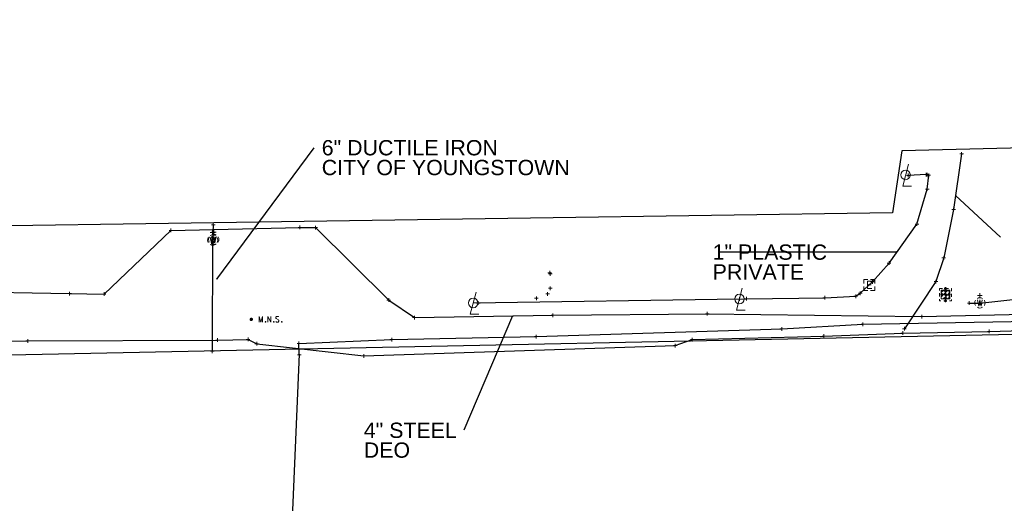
# Model space of a CAD drawing. Header units: feet. Extents: x 2474969 to 2485206, y 498780 to 500682.
# Tile 30 of 69: x 2478231 to 2478500, y 500068 to 500200. Entities that reach past the tile are written whole.
import ezdxf

# ---------------------------------------------------------------- set-up
doc = ezdxf.new("R2010")
doc.units = ezdxf.units.FT
doc.header["$MEASUREMENT"] = 0
for name, pattern in [('DGN Style 1', [0.063228, 0.000105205, -0.063123]), ('DGN Style 2', [0.017105, 0.010263, -0.006842]), ('DGN Style 4', [0.027369, 0.013684, -0.006842, 0, -0.006842]), ('DGN Style 5', [0.011974, 0.005132, -0.006842]), ('DGN Style 6', [6.093386, 0.003204, -1.281469, 2.242571, -1.281469, 0.003204, -1.281469]), ('DGN Style 7', [0.034211, 0.015395, -0.006842, 0.005132, -0.006842]), ('drainage01', [1.6, 0.85, -0.75]), ('OhDOT_USTN2', [0.11, 0.069, -0.041])]:
    doc.linetypes.add(name, pattern=pattern)
for name, color, linetype in [('DR_X_Cells', 151, 'OhDOT_USTN2'), ('LT_X_Poles', 2, 'Continuous'), ('SV_P_Control_Cells_Set', 7, 'Continuous'), ('TX_X_10', 7, 'Continuous'), ('UT_X_Electric', 1, 'elecex'), ('UT_X_Electric_Cells', 1, 'Continuous'), ('UT_X_FO', 30, 'foex'), ('UT_X_Gas', 190, 'gasex'), ('UT_X_Telecom', 30, 'teleex'), ('UT_X_Water', 133, 'waterex'), ('UT_X_Water_Cells', 133, 'Continuous')]:
    doc.layers.add(name, color=color, linetype=linetype)
for name, color, linetype, lineweight in [('DR_X_Cells (Construction)', 5, 'DGN Style 2', 0), ('GK_Drainage_Nodes (Construction)', 7, 'Continuous', 53), ('UT_X_Electric_Cells (Construction)', 1, 'Continuous', 0), ('UT_X_Water_Cells (Construction)', 62, 'Continuous', 0)]:
    doc.layers.add(name, color=color, linetype=linetype, lineweight=lineweight)
doc.layers.add('SV_X_Shot_Marker (Construction)', color=2, linetype='Continuous', lineweight=0, transparency=0.5)
doc.styles.get("Standard").update_dxf_attribs({"font": 'arial.ttf'})
doc.styles.add('Standard-Linetype-Ex', font='font30.shx')
doc.styles.add('Style-Arial', font='arial.ttf')
doc.linetypes.add('elecex', pattern='A,0.2,-0.1,0.2,-0.1,0.2,-0.1,0.2,-0.1,["E",Standard-Linetype-Ex,S=0.14,R=0,X=0,Y=-0.05],-0.2', length=1.4)
doc.linetypes.add('foex', pattern='A,0.2,-0.1,0.2,-0.1,0.2,-0.1,0.2,-0.1,["FO",Standard-Linetype-Ex,S=0.14,R=0,X=0,Y=-0.05],-0.3', length=1.5)
doc.linetypes.add('gasex', pattern='A,0.2,-0.1,0.2,-0.1,0.2,-0.1,0.2,-0.1,["G",Standard-Linetype-Ex,S=0.14,R=0,X=0,Y=-0.05],-0.25', length=1.45)
doc.linetypes.add('teleex', pattern='A,0.2,-0.1,0.2,-0.1,0.2,-0.1,0.2,-0.1,["T",Standard-Linetype-Ex,S=0.14,R=0,X=0,Y=-0.05],-0.2', length=1.4)
doc.linetypes.add('waterex', pattern='A,0.2,-0.1,0.2,-0.1,0.2,-0.1,0.2,-0.1,["W",Standard-Linetype-Ex,S=0.14,R=0,X=0,Y=-0.05],-0.2', length=1.4)
doc.dimstyles.get("Standard").update_dxf_attribs({"dimtxt": 0.18, "dimasz": 0.18, "dimexe": 0.18, "dimexo": 0.0625, "dimgap": 0.09, "dimtad": 0, "dimtih": 1, "dimtoh": 1, "dimdec": 4, "dimzin": 0, "dimdsep": 46, "dimtxsty": 'Standard', "dimcen": 0.09, "dimadec": 0, "dimazin": 0, "dimtfac": 1, "dimtdec": 4, "dimtofl": 0, "dimtmove": 0, "dimatfit": 3, "dimfxl": 1, "dimtolj": 1, "dimtzin": 0, "dimarcsym": 0})

# ---------------------------------------------------------------- blocks, each defined once
blk = doc.blocks.new('SVPT_1366')
at = {"layer": 'SV_X_Shot_Marker (Construction)', "transparency": 33554495}
for p, q in [((-0.025, 0), (0.025, 0)), ((0, 0.025), (0, -0.025))]:
    blk.add_line(p, q, dxfattribs=at)
blk.add_point((0, 0), dxfattribs=at)
blk = doc.blocks.new('SVPT_1367')
at = {"layer": 'SV_X_Shot_Marker (Construction)', "transparency": 33554495}
for p, q in [((-0.025, 0), (0.025, 0)), ((0, 0.025), (0, -0.025))]:
    blk.add_line(p, q, dxfattribs=at)
blk.add_point((0, 0), dxfattribs=at)
blk = doc.blocks.new('SVPT_1368')
at = {"layer": 'SV_X_Shot_Marker (Construction)', "transparency": 33554495}
for p, q in [((-0.025, 0), (0.025, 0)), ((0, 0.025), (0, -0.025))]:
    blk.add_line(p, q, dxfattribs=at)
blk.add_point((0, 0), dxfattribs=at)
blk = doc.blocks.new('SVPT_1369')
at = {"layer": 'SV_X_Shot_Marker (Construction)', "transparency": 33554495}
for p, q in [((-0.025, 0), (0.025, 0)), ((0, 0.025), (0, -0.025))]:
    blk.add_line(p, q, dxfattribs=at)
blk.add_point((0, 0), dxfattribs=at)
blk = doc.blocks.new('SVPT_1370')
at = {"layer": 'SV_X_Shot_Marker (Construction)', "transparency": 33554495}
for p, q in [((-0.025, 0), (0.025, 0)), ((0, 0.025), (0, -0.025))]:
    blk.add_line(p, q, dxfattribs=at)
blk.add_point((0, 0), dxfattribs=at)
blk = doc.blocks.new('SVPT_1371')
at = {"layer": 'SV_X_Shot_Marker (Construction)', "transparency": 33554495}
for p, q in [((-0.025, 0), (0.025, 0)), ((0, 0.025), (0, -0.025))]:
    blk.add_line(p, q, dxfattribs=at)
blk.add_point((0, 0), dxfattribs=at)
blk = doc.blocks.new('WGV_12')
at = {"layer": 'UT_X_Water_Cells', "color": 62, "linetype": 'Continuous', "lineweight": 0}
for p, q in [((0.032, 0.102), (-0.032, 0.102)), ((0, 0.07), (0, 0.134))]:
    blk.add_line(p, q, dxfattribs=at)
at = {"layer": 'UT_X_Water_Cells', "color": 62, "linetype": 'Continuous', "lineweight": 0, "flags": 128}
blk.add_lwpolyline([(-0.032, 0.041), (-0.016, -0.045), (0, 0.041), (0.016, -0.045), (0.032, 0.041)], dxfattribs=at)
at = {"layer": 'UT_X_Water_Cells', "color": 62, "linetype": 'Continuous', "lineweight": 0, "extrusion": (0, 0, -1)}
blk.add_arc((0, 0), 0.07, 330.0184, 29.9816, dxfattribs=at)
at = {"layer": 'UT_X_Water_Cells', "color": 62, "linetype": 'Continuous', "lineweight": 0}
for start, end in [(60.0184, 120.0157), (330.0184, 29.9816), (239.9843, 299.9816)]:
    blk.add_arc((0, 0), 0.07, start, end, dxfattribs=at)
at = {"layer": 'UT_X_Water_Cells (Construction)', "color": 62, "linetype": 'Continuous', "lineweight": 30}
blk.add_point((0, 0), dxfattribs=at)
blk = doc.blocks.new('SVPT_1376')
at = {"layer": 'SV_X_Shot_Marker (Construction)', "transparency": 33554495}
for p, q in [((-0.025, 0), (0.025, 0)), ((0, 0.025), (0, -0.025))]:
    blk.add_line(p, q, dxfattribs=at)
blk.add_point((0, 0), dxfattribs=at)
blk = doc.blocks.new('SVPT_1377')
at = {"layer": 'SV_X_Shot_Marker (Construction)', "transparency": 33554495}
for p, q in [((-0.025, 0), (0.025, 0)), ((0, 0.025), (0, -0.025))]:
    blk.add_line(p, q, dxfattribs=at)
blk.add_point((0, 0), dxfattribs=at)
blk = doc.blocks.new('SVPT_1378')
at = {"layer": 'SV_X_Shot_Marker (Construction)', "transparency": 33554495}
for p, q in [((-0.025, 0), (0.025, 0)), ((0, 0.025), (0, -0.025))]:
    blk.add_line(p, q, dxfattribs=at)
blk.add_point((0, 0), dxfattribs=at)
blk = doc.blocks.new('SVPT_1379')
at = {"layer": 'SV_X_Shot_Marker (Construction)', "transparency": 33554495}
for p, q in [((-0.025, 0), (0.025, 0)), ((0, 0.025), (0, -0.025))]:
    blk.add_line(p, q, dxfattribs=at)
blk.add_point((0, 0), dxfattribs=at)
blk = doc.blocks.new('SVPT_1380')
at = {"layer": 'SV_X_Shot_Marker (Construction)', "transparency": 33554495}
for p, q in [((-0.025, 0), (0.025, 0)), ((0, 0.025), (0, -0.025))]:
    blk.add_line(p, q, dxfattribs=at)
blk.add_point((0, 0), dxfattribs=at)
blk = doc.blocks.new('SVPT_1381')
at = {"layer": 'SV_X_Shot_Marker (Construction)', "transparency": 33554495}
for p, q in [((-0.025, 0), (0.025, 0)), ((0, 0.025), (0, -0.025))]:
    blk.add_line(p, q, dxfattribs=at)
blk.add_point((0, 0), dxfattribs=at)
blk = doc.blocks.new('SVPT_1382')
at = {"layer": 'SV_X_Shot_Marker (Construction)', "transparency": 33554495}
for p, q in [((-0.025, 0), (0.025, 0)), ((0, 0.025), (0, -0.025))]:
    blk.add_line(p, q, dxfattribs=at)
blk.add_point((0, 0), dxfattribs=at)
blk = doc.blocks.new('SVPT_1383')
at = {"layer": 'SV_X_Shot_Marker (Construction)', "transparency": 33554495}
for p, q in [((-0.025, 0), (0.025, 0)), ((0, 0.025), (0, -0.025))]:
    blk.add_line(p, q, dxfattribs=at)
blk.add_point((0, 0), dxfattribs=at)
blk = doc.blocks.new('SVPT_1384')
at = {"layer": 'SV_X_Shot_Marker (Construction)', "transparency": 33554495}
for p, q in [((-0.025, 0), (0.025, 0)), ((0, 0.025), (0, -0.025))]:
    blk.add_line(p, q, dxfattribs=at)
blk.add_point((0, 0), dxfattribs=at)
blk = doc.blocks.new('SVPT_1385')
at = {"layer": 'SV_X_Shot_Marker (Construction)', "transparency": 33554495}
for p, q in [((-0.025, 0), (0.025, 0)), ((0, 0.025), (0, -0.025))]:
    blk.add_line(p, q, dxfattribs=at)
blk.add_point((0, 0), dxfattribs=at)
blk = doc.blocks.new('SVPT_1386')
at = {"layer": 'SV_X_Shot_Marker (Construction)', "transparency": 33554495}
for p, q in [((-0.025, 0), (0.025, 0)), ((0, 0.025), (0, -0.025))]:
    blk.add_line(p, q, dxfattribs=at)
blk.add_point((0, 0), dxfattribs=at)
blk = doc.blocks.new('SVPT_1387')
at = {"layer": 'SV_X_Shot_Marker (Construction)', "transparency": 33554495}
for p, q in [((0, 0.025), (0, -0.025)), ((-0.025, 0), (0.025, 0))]:
    blk.add_line(p, q, dxfattribs=at)
blk.add_point((0, 0), dxfattribs=at)
blk = doc.blocks.new('SVPT_1388')
at = {"layer": 'SV_X_Shot_Marker (Construction)', "transparency": 33554495}
for p, q in [((-0.025, 0), (0.025, 0)), ((0, 0.025), (0, -0.025))]:
    blk.add_line(p, q, dxfattribs=at)
blk.add_point((0, 0), dxfattribs=at)
blk = doc.blocks.new('SVPT_1389')
at = {"layer": 'SV_X_Shot_Marker (Construction)', "transparency": 33554495}
for p, q in [((-0.025, 0), (0.025, 0)), ((0, 0.025), (0, -0.025))]:
    blk.add_line(p, q, dxfattribs=at)
blk.add_point((0, 0), dxfattribs=at)
blk = doc.blocks.new('SVPT_1390')
at = {"layer": 'SV_X_Shot_Marker (Construction)', "transparency": 33554495}
for p, q in [((-0.025, 0), (0.025, 0)), ((0, 0.025), (0, -0.025))]:
    blk.add_line(p, q, dxfattribs=at)
blk.add_point((0, 0), dxfattribs=at)
blk = doc.blocks.new('SVPT_1391')
at = {"layer": 'SV_X_Shot_Marker (Construction)', "transparency": 33554495}
for p, q in [((-0.025, 0), (0.025, 0)), ((0, 0.025), (0, -0.025))]:
    blk.add_line(p, q, dxfattribs=at)
blk.add_point((0, 0), dxfattribs=at)
blk = doc.blocks.new('SVPT_1392')
at = {"layer": 'SV_X_Shot_Marker (Construction)', "transparency": 33554495}
for p, q in [((-0.025, 0), (0.025, 0)), ((0, 0.025), (0, -0.025))]:
    blk.add_line(p, q, dxfattribs=at)
blk.add_point((0, 0), dxfattribs=at)
blk = doc.blocks.new('SVPT_1393')
at = {"layer": 'SV_X_Shot_Marker (Construction)', "transparency": 33554495}
for p, q in [((-0.025, 0), (0.025, 0)), ((0, 0.025), (0, -0.025))]:
    blk.add_line(p, q, dxfattribs=at)
blk.add_point((0, 0), dxfattribs=at)
blk = doc.blocks.new('SVPT_1394')
at = {"layer": 'SV_X_Shot_Marker (Construction)', "transparency": 33554495}
for p, q in [((-0.025, 0), (0.025, 0)), ((0, 0.025), (0, -0.025))]:
    blk.add_line(p, q, dxfattribs=at)
blk.add_point((0, 0), dxfattribs=at)
blk = doc.blocks.new('SVPT_1395')
at = {"layer": 'SV_X_Shot_Marker (Construction)', "transparency": 33554495}
for p, q in [((-0.025, 0), (0.025, 0)), ((0, 0.025), (0, -0.025))]:
    blk.add_line(p, q, dxfattribs=at)
blk.add_point((0, 0), dxfattribs=at)
blk = doc.blocks.new('SVPT_1396')
at = {"layer": 'SV_X_Shot_Marker (Construction)', "transparency": 33554495}
for p, q in [((-0.025, 0), (0.025, 0)), ((0, 0.025), (0, -0.025))]:
    blk.add_line(p, q, dxfattribs=at)
blk.add_point((0, 0), dxfattribs=at)
blk = doc.blocks.new('SVPT_1397')
at = {"layer": 'SV_X_Shot_Marker (Construction)', "transparency": 33554495}
for p, q in [((0, 0.025), (0, -0.025)), ((-0.025, 0), (0.025, 0))]:
    blk.add_line(p, q, dxfattribs=at)
blk.add_point((0, 0), dxfattribs=at)
blk = doc.blocks.new('SVPT_1398')
at = {"layer": 'SV_X_Shot_Marker (Construction)', "transparency": 33554495}
for p, q in [((-0.025, 0), (0.025, 0)), ((0, 0.025), (0, -0.025))]:
    blk.add_line(p, q, dxfattribs=at)
blk.add_point((0, 0), dxfattribs=at)
blk = doc.blocks.new('SVPT_1399')
at = {"layer": 'SV_X_Shot_Marker (Construction)', "transparency": 33554495}
for p, q in [((-0.025, 0), (0.025, 0)), ((0, 0.025), (0, -0.025))]:
    blk.add_line(p, q, dxfattribs=at)
blk.add_point((0, 0), dxfattribs=at)
blk = doc.blocks.new('WGV_14')
at = {"layer": 'UT_X_Water_Cells', "color": 62, "linetype": 'Continuous', "lineweight": 0}
for p, q in [((0.032, 0.102), (-0.032, 0.102)), ((0, 0.07), (0, 0.134))]:
    blk.add_line(p, q, dxfattribs=at)
at = {"layer": 'UT_X_Water_Cells', "color": 62, "linetype": 'Continuous', "lineweight": 0, "flags": 128}
blk.add_lwpolyline([(-0.032, 0.041), (-0.016, -0.045), (0, 0.041), (0.016, -0.045), (0.032, 0.041)], dxfattribs=at)
at = {"layer": 'UT_X_Water_Cells', "color": 62, "linetype": 'Continuous', "lineweight": 0, "extrusion": (0, 0, -1)}
blk.add_arc((0, 0), 0.07, 330.0184, 29.9816, dxfattribs=at)
at = {"layer": 'UT_X_Water_Cells', "color": 62, "linetype": 'Continuous', "lineweight": 0}
for start, end in [(60.0184, 120.0157), (330.0184, 29.9816), (239.9843, 299.9816)]:
    blk.add_arc((0, 0), 0.07, start, end, dxfattribs=at)
at = {"layer": 'UT_X_Water_Cells (Construction)', "color": 62, "linetype": 'Continuous', "lineweight": 30}
blk.add_point((0, 0), dxfattribs=at)
blk = doc.blocks.new('SVPT_1400')
at = {"layer": 'SV_X_Shot_Marker (Construction)', "transparency": 33554495}
for p, q in [((-0.025, 0), (0.025, 0)), ((0, 0.025), (0, -0.025))]:
    blk.add_line(p, q, dxfattribs=at)
blk.add_point((0, 0), dxfattribs=at)
blk = doc.blocks.new('SVPT_1401')
at = {"layer": 'SV_X_Shot_Marker (Construction)', "transparency": 33554495}
for p, q in [((-0.025, 0), (0.025, 0)), ((0, 0.025), (0, -0.025))]:
    blk.add_line(p, q, dxfattribs=at)
blk.add_point((0, 0), dxfattribs=at)
blk = doc.blocks.new('SVPT_1402')
at = {"layer": 'SV_X_Shot_Marker (Construction)', "transparency": 33554495}
for p, q in [((-0.025, 0), (0.025, 0)), ((0, 0.025), (0, -0.025))]:
    blk.add_line(p, q, dxfattribs=at)
blk.add_point((0, 0), dxfattribs=at)
blk = doc.blocks.new('SVPT_1403')
at = {"layer": 'SV_X_Shot_Marker (Construction)', "transparency": 33554495}
for p, q in [((-0.025, 0), (0.025, 0)), ((0, 0.025), (0, -0.025))]:
    blk.add_line(p, q, dxfattribs=at)
blk.add_point((0, 0), dxfattribs=at)
blk = doc.blocks.new('SVPT_1404')
at = {"layer": 'SV_X_Shot_Marker (Construction)', "transparency": 33554495}
for p, q in [((-0.025, 0), (0.025, 0)), ((0, 0.025), (0, -0.025))]:
    blk.add_line(p, q, dxfattribs=at)
blk.add_point((0, 0), dxfattribs=at)
blk = doc.blocks.new('SVPT_1405')
at = {"layer": 'SV_X_Shot_Marker (Construction)', "transparency": 33554495}
for p, q in [((-0.025, 0), (0.025, 0)), ((0, 0.025), (0, -0.025))]:
    blk.add_line(p, q, dxfattribs=at)
blk.add_point((0, 0), dxfattribs=at)
blk = doc.blocks.new('WGV_16')
at = {"layer": 'UT_X_Water_Cells', "color": 62, "linetype": 'Continuous', "lineweight": 0}
for p, q in [((0.032, 0.102), (-0.032, 0.102)), ((0, 0.07), (0, 0.134))]:
    blk.add_line(p, q, dxfattribs=at)
at = {"layer": 'UT_X_Water_Cells', "color": 62, "linetype": 'Continuous', "lineweight": 0, "flags": 128}
blk.add_lwpolyline([(-0.032, 0.041), (-0.016, -0.045), (0, 0.041), (0.016, -0.045), (0.032, 0.041)], dxfattribs=at)
at = {"layer": 'UT_X_Water_Cells', "color": 62, "linetype": 'Continuous', "lineweight": 0, "extrusion": (0, 0, -1)}
blk.add_arc((0, 0), 0.07, 330.0184, 29.9816, dxfattribs=at)
at = {"layer": 'UT_X_Water_Cells', "color": 62, "linetype": 'Continuous', "lineweight": 0}
for start, end in [(60.0184, 120.0157), (330.0184, 29.9816), (239.9843, 299.9816)]:
    blk.add_arc((0, 0), 0.07, start, end, dxfattribs=at)
at = {"layer": 'UT_X_Water_Cells (Construction)', "color": 62, "linetype": 'Continuous', "lineweight": 30}
blk.add_point((0, 0), dxfattribs=at)
blk = doc.blocks.new('LPOLE_23')
at = {"layer": 'LT_X_Poles', "color": 34, "linetype": 'Continuous', "lineweight": 0, "flags": 128}
blk.add_lwpolyline([(0.039, 0.148), (-0.039, -0.152), (0.079, -0.152)], dxfattribs=at)
at = {"layer": 'LT_X_Poles', "color": 34, "linetype": 'Continuous', "lineweight": 0}
blk.add_circle((0, 0), 0.065, dxfattribs=at)
blk = doc.blocks.new('SVPT_1505')
at = {"layer": 'SV_X_Shot_Marker (Construction)', "transparency": 33554495}
for p, q in [((-0.025, 0), (0.025, 0)), ((0, 0.025), (0, -0.025))]:
    blk.add_line(p, q, dxfattribs=at)
blk.add_point((0, 0), dxfattribs=at)
blk = doc.blocks.new('SVPT_1506')
at = {"layer": 'SV_X_Shot_Marker (Construction)', "transparency": 33554495}
for p, q in [((-0.025, 0), (0.025, 0)), ((0, 0.025), (0, -0.025))]:
    blk.add_line(p, q, dxfattribs=at)
blk.add_point((0, 0), dxfattribs=at)
blk = doc.blocks.new('SVPT_1507')
at = {"layer": 'SV_X_Shot_Marker (Construction)', "transparency": 33554495}
for p, q in [((-0.025, 0), (0.025, 0)), ((0, 0.025), (0, -0.025))]:
    blk.add_line(p, q, dxfattribs=at)
blk.add_point((0, 0), dxfattribs=at)
blk = doc.blocks.new('SVPT_1508')
at = {"layer": 'SV_X_Shot_Marker (Construction)', "transparency": 33554495}
for p, q in [((-0.025, 0), (0.025, 0)), ((0, 0.025), (0, -0.025))]:
    blk.add_line(p, q, dxfattribs=at)
blk.add_point((0, 0), dxfattribs=at)
blk = doc.blocks.new('SVPT_1509')
at = {"layer": 'SV_X_Shot_Marker (Construction)', "transparency": 33554495}
for p, q in [((-0.025, 0), (0.025, 0)), ((0, 0.025), (0, -0.025))]:
    blk.add_line(p, q, dxfattribs=at)
blk.add_point((0, 0), dxfattribs=at)
blk = doc.blocks.new('SVPT_1510')
at = {"layer": 'SV_X_Shot_Marker (Construction)', "transparency": 33554495}
for p, q in [((-0.025, 0), (0.025, 0)), ((0, 0.025), (0, -0.025))]:
    blk.add_line(p, q, dxfattribs=at)
blk.add_point((0, 0), dxfattribs=at)
blk = doc.blocks.new('LPOLE_24')
at = {"layer": 'LT_X_Poles', "color": 34, "linetype": 'Continuous', "lineweight": 0, "flags": 128}
blk.add_lwpolyline([(0.039, 0.148), (-0.039, -0.152), (0.079, -0.152)], dxfattribs=at)
at = {"layer": 'LT_X_Poles', "color": 34, "linetype": 'Continuous', "lineweight": 0}
blk.add_circle((0, 0), 0.065, dxfattribs=at)
blk = doc.blocks.new('SVPT_1511')
at = {"layer": 'SV_X_Shot_Marker (Construction)', "transparency": 33554495}
for p, q in [((-0.025, 0), (0.025, 0)), ((0, 0.025), (0, -0.025))]:
    blk.add_line(p, q, dxfattribs=at)
blk.add_point((0, 0), dxfattribs=at)
blk = doc.blocks.new('SVPT_1512')
at = {"layer": 'SV_X_Shot_Marker (Construction)', "transparency": 33554495}
for p, q in [((-0.025, 0), (0.025, 0)), ((0, 0.025), (0, -0.025))]:
    blk.add_line(p, q, dxfattribs=at)
blk.add_point((0, 0), dxfattribs=at)
blk = doc.blocks.new('SVPT_1513')
at = {"layer": 'SV_X_Shot_Marker (Construction)', "transparency": 33554495}
for p, q in [((-0.025, 0), (0.025, 0)), ((0, 0.025), (0, -0.025))]:
    blk.add_line(p, q, dxfattribs=at)
blk.add_point((0, 0), dxfattribs=at)
blk = doc.blocks.new('SVPT_1514')
at = {"layer": 'SV_X_Shot_Marker (Construction)', "transparency": 33554495}
for p, q in [((-0.025, 0), (0.025, 0)), ((0, 0.025), (0, -0.025))]:
    blk.add_line(p, q, dxfattribs=at)
blk.add_point((0, 0), dxfattribs=at)
blk = doc.blocks.new('SVPT_1515')
at = {"layer": 'SV_X_Shot_Marker (Construction)', "transparency": 33554495}
for p, q in [((-0.025, 0), (0.025, 0)), ((0, 0.025), (0, -0.025))]:
    blk.add_line(p, q, dxfattribs=at)
blk.add_point((0, 0), dxfattribs=at)
blk = doc.blocks.new('SVPT_1516')
at = {"layer": 'SV_X_Shot_Marker (Construction)', "transparency": 33554495}
for p, q in [((-0.025, 0), (0.025, 0)), ((0, 0.025), (0, -0.025))]:
    blk.add_line(p, q, dxfattribs=at)
blk.add_point((0, 0), dxfattribs=at)
blk = doc.blocks.new('EBOX_20')
at = {"layer": 'UT_X_Electric_Cells', "color": 1, "linetype": 'Continuous', "lineweight": 0}
blk.add_line((-0.025, 0), (0.025, 0), dxfattribs=at)
at = {"layer": 'UT_X_Electric_Cells', "color": 1, "linetype": 'Continuous', "lineweight": 0, "flags": 128}
for points in [[(-0.02, 0.075), (-0.075, 0.075), (-0.075, 0.02)], [(0.038, 0.05), (-0.025, 0.05), (-0.025, -0.05), (0.038, -0.05)], [(0.075, 0.02), (0.075, 0.075), (0.02, 0.075)], [(-0.075, -0.02), (-0.075, -0.075), (-0.02, -0.075)], [(0.02, -0.075), (0.075, -0.075), (0.075, -0.02)]]:
    blk.add_lwpolyline(points, dxfattribs=at)
at = {"layer": 'UT_X_Electric_Cells (Construction)', "color": 1, "linetype": 'Continuous', "lineweight": 30}
blk.add_point((0, 0), dxfattribs=at)
blk = doc.blocks.new('SVPT_1517')
at = {"layer": 'SV_X_Shot_Marker (Construction)', "transparency": 33554495}
for p, q in [((-0.025, 0), (0.025, 0)), ((0, 0.025), (0, -0.025))]:
    blk.add_line(p, q, dxfattribs=at)
blk.add_point((0, 0), dxfattribs=at)
blk = doc.blocks.new('SVPT_1518')
at = {"layer": 'SV_X_Shot_Marker (Construction)', "transparency": 33554495}
for p, q in [((-0.025, 0), (0.025, 0)), ((0, 0.025), (0, -0.025))]:
    blk.add_line(p, q, dxfattribs=at)
blk.add_point((0, 0), dxfattribs=at)
blk = doc.blocks.new('SVPT_1519')
at = {"layer": 'SV_X_Shot_Marker (Construction)', "transparency": 33554495}
for p, q in [((-0.025, 0), (0.025, 0)), ((0, 0.025), (0, -0.025))]:
    blk.add_line(p, q, dxfattribs=at)
blk.add_point((0, 0), dxfattribs=at)
blk = doc.blocks.new('SVPT_1520')
at = {"layer": 'SV_X_Shot_Marker (Construction)', "transparency": 33554495}
for p, q in [((-0.025, 0), (0.025, 0)), ((0, 0.025), (0, -0.025))]:
    blk.add_line(p, q, dxfattribs=at)
blk.add_point((0, 0), dxfattribs=at)
blk = doc.blocks.new('SVPT_1521')
at = {"layer": 'SV_X_Shot_Marker (Construction)', "transparency": 33554495}
for p, q in [((-0.025, 0), (0.025, 0)), ((0, 0.025), (0, -0.025))]:
    blk.add_line(p, q, dxfattribs=at)
blk.add_point((0, 0), dxfattribs=at)
blk = doc.blocks.new('SVPT_1522')
at = {"layer": 'SV_X_Shot_Marker (Construction)', "transparency": 33554495}
for p, q in [((-0.025, 0), (0.025, 0)), ((0, 0.025), (0, -0.025))]:
    blk.add_line(p, q, dxfattribs=at)
blk.add_point((0, 0), dxfattribs=at)
blk = doc.blocks.new('SVPT_1523')
at = {"layer": 'SV_X_Shot_Marker (Construction)', "transparency": 33554495}
for p, q in [((-0.025, 0), (0.025, 0)), ((0, 0.025), (0, -0.025))]:
    blk.add_line(p, q, dxfattribs=at)
blk.add_point((0, 0), dxfattribs=at)
blk = doc.blocks.new('LPOLE_25')
at = {"layer": 'LT_X_Poles', "color": 34, "linetype": 'Continuous', "lineweight": 0, "flags": 128}
blk.add_lwpolyline([(0.039, 0.148), (-0.039, -0.152), (0.079, -0.152)], dxfattribs=at)
at = {"layer": 'LT_X_Poles', "color": 34, "linetype": 'Continuous', "lineweight": 0}
blk.add_circle((0, 0), 0.065, dxfattribs=at)
blk = doc.blocks.new('CB22B-X_16')
at = {"layer": 'DR_X_Cells', "color": 5, "linetype": 'Continuous', "lineweight": 0}
for p, q in [((-1.15, -0.61), (0.61, 1.15)), ((-1.15, 0.52), (-0.52, 1.15)), ((-0.55, -1.15), (1.15, 0.55)), ((0.58, -1.15), (1.15, -0.58))]:
    blk.add_line(p, q, dxfattribs=at)
at = {"layer": 'DR_X_Cells', "color": 4, "linetype": 'drainage01', "lineweight": 0}
blk.add_3dface([(-1.67, 1.67), (1.67, 1.67), (1.67, -1.67), (-1.67, -1.67)], dxfattribs=at)
at = {"layer": 'DR_X_Cells', "color": 5, "linetype": 'Continuous', "lineweight": 0}
blk.add_3dface([(-1.15, 1.15), (1.15, 1.15), (1.15, -1.15), (-1.15, -1.15)], dxfattribs=at)
at = {"layer": 'DR_X_Cells (Construction)', "color": 251, "linetype": 'drainage01', "lineweight": 0}
blk.add_3dface([(-1, 1), (1, 1), (1, -1), (-1, -1)], dxfattribs=at)
at = {"layer": 'GK_Drainage_Nodes (Construction)', "color": 254, "linetype": 'DGN Style 6', "lineweight": 53}
for p in [(-1, 0), (0, 1), (1, 0), (0, -1)]:
    blk.add_point(p, dxfattribs=at)
at = {"layer": 'GK_Drainage_Nodes (Construction)', "color": 30, "linetype": 'DGN Style 2', "lineweight": 53}
blk.add_point((0, 1.67), dxfattribs=at)
at = {"layer": 'GK_Drainage_Nodes (Construction)', "color": 5, "linetype": 'DGN Style 7', "lineweight": 53}
blk.add_point((0, 0), dxfattribs=at)
at = {"layer": 'GK_Drainage_Nodes (Construction)', "color": 1, "linetype": 'DGN Style 5', "lineweight": 53}
blk.add_point((0, 0), dxfattribs=at)
at = {"layer": 'GK_Drainage_Nodes (Construction)', "color": 2, "linetype": 'DGN Style 4', "lineweight": 53}
blk.add_point((0, 0), dxfattribs=at)
at = {"layer": 'GK_Drainage_Nodes (Construction)', "color": 6, "linetype": 'DGN Style 1', "lineweight": 53}
blk.add_point((0, -1.67), dxfattribs=at)
blk = doc.blocks.new('TerminatorOpen_0.5')
at = {"color": 0, "linetype": 'ByBlock', "lineweight": -2}
for q in [(-1, 0.25), (-1, 0), (-1, -0.25)]:
    blk.add_line((0, 0), q, dxfattribs=at)
blk = doc.blocks.new('MNAILS_13')
at = {"layer": 'SV_P_Control_Cells_Set', "linetype": 'Continuous', "lineweight": 0}
h = blk.add_hatch(color=7, dxfattribs=at)
edge = h.paths.add_edge_path()
edge.add_arc((0, 0), 0.0249, 0, 360)
at = {"layer": 'SV_P_Control_Cells_Set', "color": 7, "linetype": 'Continuous', "lineweight": 0, "flags": 128}
for points in [[(0.105, -0.04), (0.105, 0.04), (0.13, -0.04), (0.154, 0.04), (0.154, -0.04)], [(0.223, -0.04), (0.223, 0.04), (0.264, -0.04), (0.264, 0.04)], [(0.372, 0.034), (0.371, 0.036), (0.369, 0.037), (0.364, 0.039), (0.358, 0.04), (0.354, 0.04), (0.352, 0.04), (0.345, 0.038), (0.339, 0.034), (0.335, 0.029), (0.334, 0.024), (0.334, 0.02), (0.335, 0.015), (0.339, 0.011), (0.37, -0.008), (0.372, -0.01), (0.373, -0.013), (0.375, -0.017), (0.375, -0.02), (0.374, -0.024), (0.373, -0.027), (0.372, -0.03), (0.371, -0.032), (0.37, -0.034), (0.369, -0.036), (0.367, -0.038), (0.365, -0.039), (0.363, -0.039), (0.358, -0.04), (0.35, -0.04), (0.345, -0.039), (0.338, -0.034), (0.334, -0.031)], [(0.193, -0.029), (0.195, -0.029), (0.197, -0.031), (0.199, -0.033), (0.199, -0.036), (0.197, -0.039), (0.195, -0.04), (0.193, -0.04), (0.191, -0.039), (0.189, -0.036), (0.189, -0.033), (0.191, -0.031), (0.193, -0.029)], [(0.303, -0.029), (0.306, -0.029), (0.308, -0.031), (0.31, -0.033), (0.31, -0.036), (0.308, -0.039), (0.306, -0.04), (0.303, -0.04), (0.302, -0.039), (0.3, -0.036), (0.3, -0.033), (0.302, -0.031), (0.303, -0.029)], [(0.413, -0.029), (0.415, -0.029), (0.417, -0.031), (0.419, -0.033), (0.419, -0.036), (0.417, -0.039), (0.415, -0.04), (0.413, -0.04), (0.411, -0.039), (0.409, -0.036), (0.409, -0.033), (0.411, -0.031), (0.413, -0.029)]]:
    blk.add_lwpolyline(points, dxfattribs=at)

msp = doc.modelspace()

# ---------------------------------------------------------------- linework, layer by layer
at = {"layer": 'TX_X_10'}
msp.add_polyline3d([(2477782.56, 500199.95, -98.12), (2477744.58, 500191.04, 0), (2477760.23, 500124.33, 0), (2477779.63, 500111.16, 0), (2477804.74, 500099.91, 0), (2479919.9, 500143.44, 0), (2479939.74, 500154.19, 0), (2479938.54, 500183.87, 0), (2479900.15, 500182.32, 0), (2479900.41, 500175.96, 0), (2478566.74, 500146.92, -535.77), (2478566.01, 500156.2, 1106.26), (2478564.22, 500166.48, 5590.51), (2478471.73, 500164.2, 7509.36), (2478469.17, 500147.36, 7952.45), (2477828.04, 500137.9, 8267.88), (2477791.38, 500157.48, 8285.77)], close=True, dxfattribs=at)
at = {"layer": 'UT_X_Electric'}
msp.add_line((2478354.97, 500122.77), (2478427.52, 500123.85), dxfattribs=at)
at = {"layer": 'UT_X_Electric', "flags": 128}
msp.add_lwpolyline([(2478427.51, 500123.82), (2478429.41, 500123.9), (2478450.74, 500124.18), (2478459.22, 500124.58), (2478460.44, 500125.4), (2478463.74, 500128.51), (2478468.27, 500133.64), (2478475.86, 500144.24), (2478478.67, 500153.8), (2478479.09, 500157.56), (2478478.67, 500157.74), (2478478.42, 500157.74), (2478473.52, 500157.51)], dxfattribs=at)
at = {"layer": 'UT_X_FO', "flags": 128}
msp.add_lwpolyline([(2478488.02, 500163.36), (2478485.87, 500148.23), (2478483.16, 500135.03), (2478481.03, 500128.57), (2478472.46, 500115.72)], dxfattribs=at)
at = {"layer": 'UT_X_Gas'}
msp.add_line((2478307.6, 500108.77), (2478304.83, 500044.91), dxfattribs=at)
at = {"layer": 'UT_X_Gas', "flags": 128}
for points in [[(2478307.6, 500108.66), (2478307.49, 500111.75), (2478332.79, 500112.77), (2478372.18, 500113.59), (2478439.03, 500115.69), (2478461.15, 500116.96), (2478536.99, 500118.34), (2478586.64, 500119.84), (2478641.06, 500120.4), (2478684.35, 500121.83), (2478772.27, 500123.88), (2478842.79, 500125.14), (2478925.92, 500126.72), (2478970.18, 500126.99), (2479013.2, 500127.28), (2479089, 500127.11), (2479137.44, 500127.2), (2479239.36, 500128.87), (2479295.68, 500129.45), (2479354, 500130.38), (2479392.8, 500131.13), (2479408.62, 500132.57), (2479412.47, 500133.03), (2479419.38, 500135.23), (2479426.89, 500135.71), (2479442.36, 500137.79), (2479468.13, 500142.27), (2479503.14, 500144.82), (2479665.36, 500150.32), (2479704.94, 500151.75)], [(2477817.52, 500100.6), (2477818.87, 500101.05), (2477825.47, 500107.71), (2477847.81, 500108.33), (2477865.31, 500108.79), (2477878.98, 500108.59), (2477912.02, 500108.12), (2477957.83, 500108.92), (2477967.62, 500108.9), (2477969.18, 500110.48), (2477973.32, 500110.88), (2477974.26, 500109.74), (2478012.02, 500109.58), (2478029.59, 500110.08), (2478054.01, 500111.93), (2478076.15, 500113.33), (2478087.21, 500115.4), (2478106.14, 500117.48), (2478151.36, 500123.54), (2478176.23, 500124.99), (2478214.48, 500125.9), (2478245.01, 500125.33), (2478254.4, 500125.17), (2478272.64, 500142.52), (2478307.78, 500143.34), (2478312.05, 500143.3), (2478331.99, 500123.53), (2478338.95, 500118.78), (2478376.68, 500119.42), (2478418.75, 500119.82), (2478477.22, 500119.06), (2478536.62, 500120.46), (2478586.1, 500122.11), (2478640.9, 500122.02), (2478684.2, 500123.29), (2478684.36, 500123.46), (2478772.03, 500125.16), (2478843.11, 500126.68), (2478931.42, 500128.44), (2478970.25, 500128.31), (2479013.4, 500129.33), (2479089.34, 500129.64), (2479137.71, 500129.75), (2479240.53, 500130.76), (2479295.6, 500131.09), (2479354.92, 500132.03), (2479412.59, 500134.05)]]:
    msp.add_lwpolyline(points, dxfattribs=at)
at = {"layer": 'UT_X_Telecom', "flags": 128}
msp.add_lwpolyline([(2478143.68, 500106.52), (2478147.39, 500108.38), (2478183.2, 500111.18), (2478224.11, 500112.24), (2478233.64, 500112.42), (2478285.35, 500112.63), (2478293.67, 500112.83), (2478295.99, 500111.66), (2478325.23, 500108.33), (2478410.04, 500111.16), (2478414.65, 500112.78), (2478450.53, 500113.76), (2478472, 500114.57), (2478495.58, 500115.03), (2478534.66, 500116.14), (2478587.19, 500117.3), (2478610.06, 500118.08), (2478631.39, 500118), (2478684.33, 500118.94), (2478727.63, 500120.58), (2478772.87, 500120.32), (2478868.11, 500123.64), (2478918.88, 500122.26), (2478969.96, 500122.68), (2479022.64, 500123.22), (2479088.41, 500123.66), (2479137.99, 500124.15), (2479230.76, 500125.37), (2479296.05, 500126.41), (2479371.93, 500127.66), (2479412.49, 500128.42)], dxfattribs=at)
at = {"layer": 'UT_X_Water', "flags": 128}
for points in [[(2478284.14, 500144.01), (2478283.96, 500139.95), (2478283.89, 500109.61)], [(2478490.11, 500122.74), (2478493.05, 500122.67), (2478543.05, 500128.29), (2478603.29, 500131.53), (2478626.13, 500132.04), (2478694.76, 500133.43), (2478767.95, 500135.22), (2478827.42, 500136.97), (2478919.11, 500140.24), (2478945.63, 500140.4), (2478968.3, 500140.45), (2478995.42, 500138.23), (2479017.24, 500138.75), (2479093.86, 500139.77)]]:
    msp.add_lwpolyline(points, dxfattribs=at)

# ---------------------------------------------------------------- block references
at = {"layer": 'DR_X_Cells', "color": 5, "linetype": 'Continuous', "lineweight": 0}
msp.add_blockref('CB22B-X_16', (2478483.66, 500125.06, 1104.92), dxfattribs=at)
at = {"layer": 'LT_X_Poles', "color": 34, "linetype": 'Continuous', "lineweight": 0, "xscale": 20, "yscale": 20, "zscale": 20}
for name, p in [('LPOLE_25', (2478472.78, 500157.65, 1107.98)), ('LPOLE_24', (2478427.52, 500123.85, 1105.42)), ('LPOLE_23', (2478354.97, 500122.77, 1104.04))]:
    msp.add_blockref(name, p, dxfattribs=at)
at = {"layer": 'SV_P_Control_Cells_Set', "color": 7, "linetype": 'Continuous', "lineweight": 0, "xscale": 20, "yscale": 20, "zscale": 20}
msp.add_blockref('MNAILS_13', (2478294.53, 500118.3, 1100.75), dxfattribs=at)
at = {"layer": 'SV_X_Shot_Marker (Construction)', "transparency": 33554495, "xscale": 20, "yscale": 20, "zscale": 20}
for name, p in [('SVPT_1376', (2478488.02, 500163.36, 1107.28)), ('SVPT_1523', (2478473.52, 500157.51, 1107.92)), ('SVPT_1522', (2478478.42, 500157.74, 1108.13)), ('SVPT_1521', (2478478.67, 500157.74, 1108.16)), ('SVPT_1520', (2478479.09, 500157.56, 1108.11)), ('SVPT_1519', (2478478.67, 500153.8, 1108.07)), ('SVPT_1377', (2478485.87, 500148.23, 1106.32)), ('SVPT_1395', (2478272.64, 500142.52, 1101.84)), ('SVPT_1398', (2478284.14, 500144.01, 1101.07)), ('SVPT_1394', (2478307.78, 500143.34, 1100.95)), ('SVPT_1393', (2478312.05, 500143.3, 1103.93)), ('SVPT_1518', (2478475.86, 500144.24, 1107.72)), ('SVPT_1399', (2478283.96, 500139.95, 1100.76)), ('SVPT_1378', (2478483.16, 500135.03, 1105.5)), ('SVPT_1517', (2478468.27, 500133.64, 1107.48)), ('SVPT_1510', (2478375.84, 500131, 1104.23)), ('SVPT_1509', (2478375.96, 500130.69, 1104.29)), ('SVPT_1516', (2478463.74, 500128.51, 1107.08)), ('SVPT_1379', (2478481.03, 500128.57, 1104.9)), ('SVPT_1508', (2478375.98, 500126.78, 1104.36)), ('SVPT_1397', (2478245.01, 500125.33, 1100.49)), ('SVPT_1396', (2478254.4, 500125.17, 1100.61)), ('SVPT_1389', (2478331.99, 500123.53, 1103.47)), ('SVPT_1506', (2478372.22, 500124.06, 1104.38)), ('SVPT_1507', (2478375.26, 500125.22, 1104.37)), ('SVPT_1511', (2478427.51, 500123.82, 1105.38)), ('SVPT_1512', (2478429.41, 500123.9, 1105.58)), ('SVPT_1513', (2478450.74, 500124.18, 1106.63)), ('SVPT_1514', (2478459.22, 500124.58, 1106.86)), ('SVPT_1515', (2478460.44, 500125.4, 1106.96)), ('SVPT_1505', (2478356.37, 500122.72, 1104.08)), ('SVPT_1371', (2478490.11, 500122.74, 1105.1)), ('SVPT_1370', (2478493.05, 500122.67, 1105.17)), ('SVPT_1388', (2478338.95, 500118.78, 1103.15)), ('SVPT_1387', (2478376.68, 500119.42, 1103.77)), ('SVPT_1383', (2478418.75, 500119.82, 1105.07)), ('SVPT_1369', (2478477.22, 500119.06, 1104.86)), ('SVPT_1382', (2478439.03, 500115.69, 1105.02)), ('SVPT_1368', (2478461.15, 500116.96, 1104.94)), ('SVPT_1380', (2478472.46, 500115.72, 1104.83)), ('SVPT_1366', (2478495.58, 500115.03, 1105.28)), ('SVPT_1405', (2478233.64, 500112.42, 1099.35)), ('SVPT_1404', (2478285.35, 500112.63, 1100.36)), ('SVPT_1403', (2478293.67, 500112.83, 1100.45)), ('SVPT_1390', (2478332.79, 500112.77, 1101.59)), ('SVPT_1386', (2478372.18, 500113.59, 1103)), ('SVPT_1384', (2478414.65, 500112.78, 1103.92)), ('SVPT_1381', (2478450.53, 500113.76, 1104.95)), ('SVPT_1367', (2478472, 500114.57, 1104.79)), ('SVPT_1400', (2478283.89, 500109.61, 1100.32)), ('SVPT_1402', (2478295.99, 500111.66, 1100.56)), ('SVPT_1391', (2478307.49, 500111.75, 1100.8)), ('SVPT_1385', (2478410.04, 500111.16, 1103.23)), ('SVPT_1392', (2478307.6, 500108.66, 1100.88)), ('SVPT_1401', (2478325.23, 500108.33, 1101.22))]:
    msp.add_blockref(name, p, dxfattribs=at)
at = {"layer": 'UT_X_Electric_Cells', "color": 1, "linetype": 'Continuous', "lineweight": 0, "xscale": 20, "yscale": 20, "zscale": 20}
msp.add_blockref('EBOX_20', (2478462.86, 500127.69, 1107.17), dxfattribs=at)
at = {"layer": 'UT_X_Water_Cells', "color": 62, "linetype": 'Continuous', "lineweight": 0, "xscale": 20, "yscale": 20, "zscale": 20}
for name, p in [('WGV_14', (2478284, 500139.9, 1100.75)), ('WGV_16', (2478284.29, 500140.05, 1100.7)), ('WGV_12', (2478493.03, 500122.79, 1105.21))]:
    msp.add_blockref(name, p, dxfattribs=at)

# ---------------------------------------------------------------- texts
at = {"layer": 'Defpoints', "color": 7, "attachment_point": 1, "rotation": 360, "line_spacing_factor": 0.776524, "style": 'Style-Arial'}
for s, insert, char_height in [('6" DUCTILE IRON\\PCITY OF YOUNGSTOWN', (2478313.71, 500167.15, 0), 4.1671), ('1" PLASTIC\\PPRIVATE', (2478420.21, 500138.7, 1107.55), 4.167), ('4" STEEL\\PDEO', (2478325.17, 500090.16, 1092.78), 4.167)]:
    msp.add_mtext(s, dxfattribs=dict(at, insert=insert, char_height=char_height))

# ---------------------------------------------------------------- leaders
at = {"layer": 'Defpoints', "color": 7}
msp.add_leader([(2478285.14, 500129.29, 0), (2478311.63, 500165.07, 0)], dimstyle='Standard', override={"dimscale": 0, "dimtxt": 0.208348, "dimasz": 0.208348, "dimgap": 0.104174, "dimtad": 0, "dimtxsty": 'Style-Arial', "dimclrd": 7, "dimldrblk": 'TerminatorOpen_0.5'}, dxfattribs=at)
at = {"layer": 'Defpoints'}
for points in [[(2478486.41, 500152.02, 1106.56), (2478498.62, 500140.67, 1106.56)], [(2478470.4, 500136.62, 1107.55), (2478422.29, 500136.62, 1107.55)], [(2478365.73, 500119.23, 1103.59), (2478352.41, 500088.08, 1103.59)]]:
    msp.add_leader(points, dimstyle='Standard', override={"dimscale": 0, "dimtxt": 0.208348, "dimasz": 0.208348, "dimgap": 0.104174, "dimtad": 0, "dimtxsty": 'Style-Arial', "dimldrblk": 'TerminatorOpen_0.5'}, dxfattribs=at)

doc.saveas('drawing.dxf')
